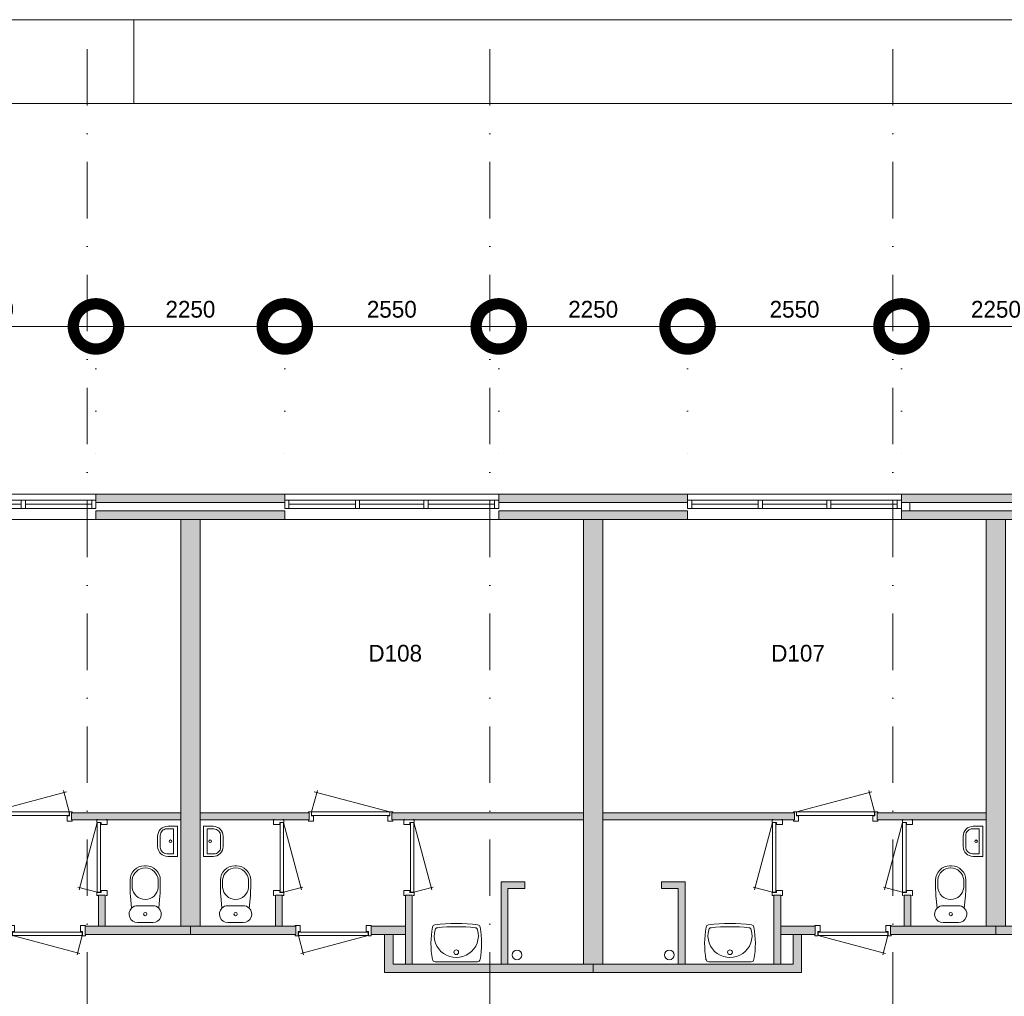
# Model space of a CAD drawing. Header units: millimetres. Extents: x -8493 to 75607, y -3060 to 56340.
# Tile 28 of 35: x 32246 to 43980, y 44699 to 56340. Entities that reach past the tile are written whole.
import ezdxf
from ezdxf.enums import TextEntityAlignment as Align

# ---------------------------------------------------------------- set-up
doc = ezdxf.new("R2010")
doc.units = ezdxf.units.MM
doc.header["$PDMODE"] = 3
doc.header["$PDSIZE"] = 1
doc.linetypes.add('DGN1', pattern=[504.6, 0, -504.6])
doc.linetypes.add('DGN4', pattern=[1345.6, 672.8, -336.4, 0, -336.4])
for name, color, linetype in [('1', 7, 'Continuous'), ('16', 7, 'Continuous'), ('17', 7, 'Continuous'), ('30', 7, 'Continuous'), ('32', 7, 'Continuous'), ('33', 7, 'Continuous'), ('40', 7, 'Continuous'), ('48', 7, 'Continuous'), ('56', 7, 'Continuous'), ('58', 7, 'Continuous'), ('62', 7, 'Continuous')]:
    doc.layers.add(name, color=color, linetype=linetype)
doc.styles.add('dgn003', font='dgn003.shx')
doc.styles.get("Standard").update_dxf_attribs({"font": 'arial.ttf'})
doc.dimstyles.get("Standard").update_dxf_attribs({"dimtxt": 0.18, "dimasz": 0.18, "dimexe": 0.18, "dimexo": 0.0625, "dimgap": 0.09, "dimtad": 0, "dimtih": 1, "dimtoh": 1, "dimdec": 4, "dimzin": 0, "dimdsep": 46, "dimtxsty": 'Standard', "dimcen": 0.09, "dimadec": 0, "dimazin": 0, "dimtfac": 1, "dimtdec": 4, "dimtofl": 0, "dimtmove": 0, "dimatfit": 3, "dimfxl": 1, "dimtolj": 1, "dimtzin": 0, "dimarcsym": 0})

# ---------------------------------------------------------------- blocks, each defined once
blk = doc.blocks.new('930L0935')
at = {"layer": '33', "color": 1, "linetype": 'Continuous', "lineweight": 0}
for p, q in [((968, 98), (899.56, 353.44)), ((38, 98), (936.31, 338.7))]:
    blk.add_line(p, q, dxfattribs=at)
at = {"layer": '33', "color": 92, "linetype": 'Continuous', "lineweight": 13, "true_color": 0x00e100, "flags": 128}
for points in [[(0, 90), (0, 101), (35, 101), (35, 51), (60, 51), (60, -11), (0, -11), (0, 0)], [(1006, 90), (1006, 101), (971, 101), (971, 51), (946, 51), (946, -11), (1006, -11), (1006, 0)]]:
    blk.add_lwpolyline(points, dxfattribs=at)
at = {"layer": '33', "color": 2, "linetype": 'Continuous', "lineweight": 13, "true_color": 0xf0f000, "flags": 128}
blk.add_lwpolyline([(968, 98), (38, 98), (38, 58), (968, 58), (968, 98)], dxfattribs=at)
blk = doc.blocks.new('830R10103')
at = {"layer": '33', "color": 1, "linetype": 'Continuous', "lineweight": 0}
for p, q in [((-108, 868), (-322.82, 66.28)), ((-108, 38), (-336.87, 99.32))]:
    blk.add_line(p, q, dxfattribs=at)
at = {"layer": '33', "color": 92, "linetype": 'Continuous', "lineweight": 13, "true_color": 0x00e100, "flags": 128}
for points in [[(-100, 906), (-111, 906), (-111, 871), (-61, 871), (-61, 846), (11, 846), (11, 906), (0, 906)], [(-100, 0), (-111, 0), (-111, 35), (-61, 35), (-61, 60), (11, 60), (11, 0), (0, 0)]]:
    blk.add_lwpolyline(points, dxfattribs=at)
at = {"layer": '33', "color": 2, "linetype": 'Continuous', "lineweight": 13, "true_color": 0xf0f000, "flags": 128}
blk.add_lwpolyline([(-108, 868), (-108, 38), (-68, 38), (-68, 868), (-108, 868)], dxfattribs=at)
blk = doc.blocks.new('CLOS0234')
at = {"layer": '40', "color": 7, "linetype": 'Continuous', "lineweight": 0}
for p, q in [((-1, 670), (1, 670)), ((-155, 528), (-155, 436)), ((155, 528), (155, 436)), ((-92, 220), (92, 220))]:
    blk.add_line(p, q, dxfattribs=at)
at = {"layer": '40', "color": 7, "linetype": 'Continuous', "lineweight": 0, "flags": 128}
for points in [[(-176, 338), (-162, 192), (-162, 192, 0.674333), (-92, 20), (-92, 20), (92, 20), (92, 20, 0.674333), (162, 192), (162, 192), (176, 338), (176, 338, 0.023285), (180, 431), (180, 431), (180, 525), (180, 525, 0.414214), (10, 695), (10, 695), (-10, 695), (-10, 695, 0.414214), (-180, 525), (-180, 525), (-180, 431), (-180, 431, 0.023285), (-176, 338)], [(-162, 192, -0.194504), (-92, 220)], [(92, 220, -0.194504), (162, 192)]]:
    blk.add_lwpolyline(points, format="xyb", dxfattribs=at)
at = {"layer": '40', "color": 7, "linetype": 'Continuous', "lineweight": 0}
blk.add_circle((0, 120), 20, dxfattribs=at)
for centre, start, end in [((0, 514), 4.9259, 175.0741), ((0, 450), 184.9263, 355.0736)]:
    blk.add_arc(centre, 156, start, end, dxfattribs=at)
blk = doc.blocks.new('FT0132')
at = {"layer": '40', "color": 7, "linetype": 'Continuous', "lineweight": 0}
for p, q in [((-65, 149), (-144, 149)), ((-65, -149), (-65, 149)), ((-20, -180), (-20, 180)), ((-135, -180), (-20, -180))]:
    blk.add_line(p, q, dxfattribs=at)
at = {"layer": '40', "color": 7, "linetype": 'Continuous', "lineweight": 0, "flags": 128}
for points in [[(-255, 60, -0.414214), (-135, 180)], [(-224, 69, -0.414214), (-144, 149)]]:
    blk.add_lwpolyline(points, format="xyb", dxfattribs=at)
for points in [[(-20, 180), (-135, 180)], [(-255, 60), (-255, -60)], [(-224, 69), (-224, -69)], [(-144, -149), (-65, -149)]]:
    blk.add_lwpolyline(points, dxfattribs=at)
at = {"layer": '40', "color": 7, "linetype": 'Continuous', "lineweight": 0}
blk.add_circle((-101, 1), 15.1, dxfattribs=at)
for centre, radius in [((-135, -60), 120), ((-144, -69), 80)]:
    blk.add_arc(centre, radius, 180, 270, dxfattribs=at)
blk = doc.blocks.new('830R10104')
at = {"layer": '33', "color": 1, "linetype": 'Continuous', "lineweight": 0}
for p, q in [((-868, -108), (-66.28, -322.82)), ((-38, -108), (-99.32, -336.87))]:
    blk.add_line(p, q, dxfattribs=at)
at = {"layer": '33', "color": 92, "linetype": 'Continuous', "lineweight": 13, "true_color": 0x00e100, "flags": 128}
for points in [[(-906, -100), (-906, -111), (-871, -111), (-871, -61), (-846, -61), (-846, 11), (-906, 11), (-906, 0)], [(0, -100), (0, -111), (-35, -111), (-35, -61), (-60, -61), (-60, 11), (0, 11), (0, 0)]]:
    blk.add_lwpolyline(points, dxfattribs=at)
at = {"layer": '33', "color": 2, "linetype": 'Continuous', "lineweight": 13, "true_color": 0xf0f000, "flags": 128}
blk.add_lwpolyline([(-868, -108), (-38, -108), (-38, -68), (-868, -68), (-868, -108)], dxfattribs=at)
blk = doc.blocks.new('CLOS0235')
at = {"layer": '40', "color": 7, "linetype": 'Continuous', "lineweight": 0}
for p, q in [((1, 670), (-1, 670)), ((-155, 528), (-155, 436)), ((155, 528), (155, 436)), ((92, 220), (-93, 220))]:
    blk.add_line(p, q, dxfattribs=at)
at = {"layer": '40', "color": 7, "linetype": 'Continuous', "lineweight": 0, "flags": 128}
for points in [[(176, 338), (162, 192), (162, 192, -0.674333), (92, 20), (92, 20), (-93, 20), (-93, 20, -0.674333), (-162, 192), (-162, 192), (-176, 338), (-176, 338, -0.023285), (-180, 431), (-180, 431), (-180, 525), (-180, 525, -0.414214), (-10, 695), (-10, 695), (10, 695), (10, 695, -0.414214), (180, 525), (180, 525), (180, 431), (180, 431, -0.023285), (176, 338)], [(-155, 528, -0.917521), (155, 528)], [(155, 437, -0.917514), (-155, 437)]]:
    blk.add_lwpolyline(points, format="xyb", dxfattribs=at)
at = {"layer": '40', "color": 7, "linetype": 'Continuous', "lineweight": 0}
blk.add_circle((0, 120), 20, dxfattribs=at)
for centre, start, end in [((-93, 120), 90, 134.0273), ((92, 120), 45.9727, 90)]:
    blk.add_arc(centre, 100, start, end, dxfattribs=at)
blk = doc.blocks.new('830R10106')
at = {"layer": '33', "color": 1, "linetype": 'Continuous', "lineweight": 0}
for p, q in [((108, 868), (322.82, 66.28)), ((108, 38), (336.87, 99.32))]:
    blk.add_line(p, q, dxfattribs=at)
at = {"layer": '33', "color": 92, "linetype": 'Continuous', "lineweight": 13, "true_color": 0x00e100, "flags": 128}
for points in [[(100, 906), (111, 906), (111, 871), (61, 871), (61, 846), (-11, 846), (-11, 906), (0, 906)], [(100, 0), (111, 0), (111, 35), (61, 35), (61, 60), (-11, 60), (-11, 0), (0, 0)]]:
    blk.add_lwpolyline(points, dxfattribs=at)
at = {"layer": '33', "color": 2, "linetype": 'Continuous', "lineweight": 13, "true_color": 0xf0f000, "flags": 128}
blk.add_lwpolyline([(108, 868), (108, 38), (68, 38), (68, 868), (108, 868)], dxfattribs=at)
blk = doc.blocks.new('930L0936')
at = {"layer": '33', "color": 1, "linetype": 'Continuous', "lineweight": 0}
for p, q in [((-968, 98), (-899.56, 353.44)), ((-38, 98), (-936.31, 338.7))]:
    blk.add_line(p, q, dxfattribs=at)
at = {"layer": '33', "color": 92, "linetype": 'Continuous', "lineweight": 13, "true_color": 0x00e100, "flags": 128}
for points in [[(-1006, 90), (-1006, 101), (-971, 101), (-971, 51), (-946, 51), (-946, -11), (-1006, -11), (-1006, 0)], [(0, 90), (0, 101), (-35, 101), (-35, 51), (-60, 51), (-60, -11), (0, -11), (0, 0)]]:
    blk.add_lwpolyline(points, dxfattribs=at)
at = {"layer": '33', "color": 2, "linetype": 'Continuous', "lineweight": 13, "true_color": 0xf0f000, "flags": 128}
blk.add_lwpolyline([(-968, 98), (-38, 98), (-38, 58), (-968, 58), (-968, 98)], dxfattribs=at)
blk = doc.blocks.new('830R10107')
at = {"layer": '33', "color": 1, "linetype": 'Continuous', "lineweight": 0}
for p, q in [((108, 868), (322.82, 66.28)), ((108, 38), (336.87, 99.32))]:
    blk.add_line(p, q, dxfattribs=at)
at = {"layer": '33', "color": 92, "linetype": 'Continuous', "lineweight": 13, "true_color": 0x00e100, "flags": 128}
for points in [[(100, 906), (111, 906), (111, 871), (61, 871), (61, 846), (-11, 846), (-11, 906), (0, 906)], [(100, 0), (111, 0), (111, 35), (61, 35), (61, 60), (-11, 60), (-11, 0), (0, 0)]]:
    blk.add_lwpolyline(points, dxfattribs=at)
at = {"layer": '33', "color": 2, "linetype": 'Continuous', "lineweight": 13, "true_color": 0xf0f000, "flags": 128}
blk.add_lwpolyline([(108, 868), (108, 38), (68, 38), (68, 868), (108, 868)], dxfattribs=at)
blk = doc.blocks.new('WT0135')
at = {"layer": '40', "color": 7, "linetype": 'Continuous', "lineweight": 0}
blk.add_line((253, 20), (-253, 20), dxfattribs=at)
blk.add_circle((0, 133), 28.1, dxfattribs=at)
for centre, radius, start, end in [((0, -1669), 2144, 83.1425, 96.8575), ((766, 236), 1068, 169.4486, 190.2017), ((-252, 426), 33, 96.8575, 169.6545), ((0, 332), 263, 164.8667, 15.1333), ((-222, 392), 33, 96.0418, 164.8667), ((0, -1707), 2144, 83.9582, 96.0418), ((222, 392), 33, 15.1333, 83.9582), ((252, 426), 33, 10.3455, 83.1425), ((-766, 236), 1068, 349.7983, 10.5514), ((-253, 53), 33, 190.0027, 270), ((253, 53), 33, 270, 349.9973)]:
    blk.add_arc(centre, radius, start, end, dxfattribs=at)
blk = doc.blocks.new('830R10108')
at = {"layer": '33', "color": 1, "linetype": 'Continuous', "lineweight": 0}
for p, q in [((38, -108), (99.32, -336.87)), ((868, -108), (66.28, -322.82))]:
    blk.add_line(p, q, dxfattribs=at)
at = {"layer": '33', "color": 92, "linetype": 'Continuous', "lineweight": 13, "true_color": 0x00e100, "flags": 128}
for points in [[(0, -100), (0, -111), (35, -111), (35, -61), (60, -61), (60, 11), (0, 11), (0, 0)], [(906, -100), (906, -111), (871, -111), (871, -61), (846, -61), (846, 11), (906, 11), (906, 0)]]:
    blk.add_lwpolyline(points, dxfattribs=at)
at = {"layer": '33', "color": 2, "linetype": 'Continuous', "lineweight": 13, "true_color": 0xf0f000, "flags": 128}
blk.add_lwpolyline([(868, -108), (38, -108), (38, -68), (868, -68), (868, -108)], dxfattribs=at)
blk = doc.blocks.new('FT0135')
at = {"layer": '40', "color": 7, "linetype": 'Continuous', "lineweight": 0}
for p, q in [((20, -180), (20, 180)), ((65, -149), (65, 149)), ((65, 149), (144, 149)), ((135, -180), (20, -180))]:
    blk.add_line(p, q, dxfattribs=at)
at = {"layer": '40', "color": 7, "linetype": 'Continuous', "lineweight": 0, "flags": 128}
for points in [[(20, 180), (135, 180)], [(224, 69), (224, -69)], [(255, 60), (255, -60)], [(144, -149), (65, -149)]]:
    blk.add_lwpolyline(points, dxfattribs=at)
for points in [[(255, -60, -0.414214), (135, -180)], [(224, -69, -0.414214), (144, -149)]]:
    blk.add_lwpolyline(points, format="xyb", dxfattribs=at)
at = {"layer": '40', "color": 7, "linetype": 'Continuous', "lineweight": 0}
blk.add_circle((101, 1), 15.1, dxfattribs=at)
for centre, radius in [((135, 60), 120), ((144, 69), 80)]:
    blk.add_arc(centre, radius, 0, 90, dxfattribs=at)
blk = doc.blocks.new('830R10109')
at = {"layer": '33', "color": 1, "linetype": 'Continuous', "lineweight": 0}
for p, q in [((-108, 868), (-322.82, 66.28)), ((-108, 38), (-336.87, 99.32))]:
    blk.add_line(p, q, dxfattribs=at)
at = {"layer": '33', "color": 92, "linetype": 'Continuous', "lineweight": 13, "true_color": 0x00e100, "flags": 128}
for points in [[(-100, 906), (-111, 906), (-111, 871), (-61, 871), (-61, 846), (11, 846), (11, 906), (0, 906)], [(-100, 0), (-111, 0), (-111, 35), (-61, 35), (-61, 60), (11, 60), (11, 0), (0, 0)]]:
    blk.add_lwpolyline(points, dxfattribs=at)
at = {"layer": '33', "color": 2, "linetype": 'Continuous', "lineweight": 13, "true_color": 0xf0f000, "flags": 128}
blk.add_lwpolyline([(-108, 868), (-108, 38), (-68, 38), (-68, 868), (-108, 868)], dxfattribs=at)
blk = doc.blocks.new('930L0937')
at = {"layer": '33', "color": 1, "linetype": 'Continuous', "lineweight": 0}
for p, q in [((968, 98), (899.56, 353.44)), ((38, 98), (936.31, 338.7))]:
    blk.add_line(p, q, dxfattribs=at)
at = {"layer": '33', "color": 92, "linetype": 'Continuous', "lineweight": 13, "true_color": 0x00e100, "flags": 128}
for points in [[(0, 90), (0, 101), (35, 101), (35, 51), (60, 51), (60, -11), (0, -11), (0, 0)], [(1006, 90), (1006, 101), (971, 101), (971, 51), (946, 51), (946, -11), (1006, -11), (1006, 0)]]:
    blk.add_lwpolyline(points, dxfattribs=at)
at = {"layer": '33', "color": 2, "linetype": 'Continuous', "lineweight": 13, "true_color": 0xf0f000, "flags": 128}
blk.add_lwpolyline([(968, 98), (38, 98), (38, 58), (968, 58), (968, 98)], dxfattribs=at)
blk = doc.blocks.new('CLOS0236')
at = {"layer": '40', "color": 7, "linetype": 'Continuous', "lineweight": 0}
for p, q in [((-1, 670), (1, 670)), ((-155, 528), (-155, 436)), ((155, 528), (155, 436)), ((-92, 220), (92, 220))]:
    blk.add_line(p, q, dxfattribs=at)
at = {"layer": '40', "color": 7, "linetype": 'Continuous', "lineweight": 0, "flags": 128}
for points in [[(-176, 338), (-162, 192), (-162, 192, 0.674333), (-92, 20), (-92, 20), (92, 20), (92, 20, 0.674333), (162, 192), (162, 192), (176, 338), (176, 338, 0.023285), (180, 431), (180, 431), (180, 525), (180, 525, 0.414214), (10, 695), (10, 695), (-10, 695), (-10, 695, 0.414214), (-180, 525), (-180, 525), (-180, 431), (-180, 431, 0.023285), (-176, 338)], [(-162, 192, -0.194504), (-92, 220)], [(92, 220, -0.194504), (162, 192)]]:
    blk.add_lwpolyline(points, format="xyb", dxfattribs=at)
at = {"layer": '40', "color": 7, "linetype": 'Continuous', "lineweight": 0}
blk.add_circle((0, 120), 20, dxfattribs=at)
for centre, start, end in [((0, 514), 4.9259, 175.0741), ((0, 450), 184.9263, 355.0736)]:
    blk.add_arc(centre, 156, start, end, dxfattribs=at)
blk = doc.blocks.new('FT0136')
at = {"layer": '40', "color": 7, "linetype": 'Continuous', "lineweight": 0}
for p, q in [((-65, 149), (-144, 149)), ((-65, -149), (-65, 149)), ((-20, -180), (-20, 180)), ((-135, -180), (-20, -180))]:
    blk.add_line(p, q, dxfattribs=at)
at = {"layer": '40', "color": 7, "linetype": 'Continuous', "lineweight": 0, "flags": 128}
for points in [[(-255, 60, -0.414214), (-135, 180)], [(-224, 69, -0.414214), (-144, 149)]]:
    blk.add_lwpolyline(points, format="xyb", dxfattribs=at)
for points in [[(-20, 180), (-135, 180)], [(-255, 60), (-255, -60)], [(-224, 69), (-224, -69)], [(-144, -149), (-65, -149)]]:
    blk.add_lwpolyline(points, dxfattribs=at)
at = {"layer": '40', "color": 7, "linetype": 'Continuous', "lineweight": 0}
blk.add_circle((-101, 1), 15.1, dxfattribs=at)
for centre, radius in [((-135, -60), 120), ((-144, -69), 80)]:
    blk.add_arc(centre, radius, 180, 270, dxfattribs=at)
blk = doc.blocks.new('830R10110')
at = {"layer": '33', "color": 1, "linetype": 'Continuous', "lineweight": 0}
for p, q in [((-108, 868), (-322.82, 66.28)), ((-108, 38), (-336.87, 99.32))]:
    blk.add_line(p, q, dxfattribs=at)
at = {"layer": '33', "color": 92, "linetype": 'Continuous', "lineweight": 13, "true_color": 0x00e100, "flags": 128}
for points in [[(-100, 906), (-111, 906), (-111, 871), (-61, 871), (-61, 846), (11, 846), (11, 906), (0, 906)], [(-100, 0), (-111, 0), (-111, 35), (-61, 35), (-61, 60), (11, 60), (11, 0), (0, 0)]]:
    blk.add_lwpolyline(points, dxfattribs=at)
at = {"layer": '33', "color": 2, "linetype": 'Continuous', "lineweight": 13, "true_color": 0xf0f000, "flags": 128}
blk.add_lwpolyline([(-108, 868), (-108, 38), (-68, 38), (-68, 868), (-108, 868)], dxfattribs=at)
blk = doc.blocks.new('WT0136')
at = {"layer": '40', "color": 7, "linetype": 'Continuous', "lineweight": 0}
blk.add_line((-253, 20), (253, 20), dxfattribs=at)
at = {"layer": '40', "color": 7, "linetype": 'Continuous', "lineweight": 0, "flags": 128}
for points in [[(-256, 459, -0.059915), (256, 459)], [(-286, 47, -0.090801), (-284, 432)], [(-284, 432, -0.328769), (-256, 459)], [(254, 401, -1.30637), (-254, 401)], [(-254, 401, -0.309671), (-226, 425)], [(-226, 425, -0.052773), (226, 425)], [(226, 425, -0.309671), (254, 401)], [(256, 459, -0.328769), (284, 432)], [(284, 432, -0.090801), (286, 47)], [(-253, 20, -0.363957), (-286, 47)], [(286, 47, -0.363957), (253, 20)]]:
    blk.add_lwpolyline(points, format="xyb", dxfattribs=at)
at = {"layer": '40', "color": 7, "linetype": 'Continuous', "lineweight": 0}
blk.add_circle((0, 133), 28.1, dxfattribs=at)
blk = doc.blocks.new('830R10111')
at = {"layer": '33', "color": 1, "linetype": 'Continuous', "lineweight": 0}
for p, q in [((-868, -108), (-66.28, -322.82)), ((-38, -108), (-99.32, -336.87))]:
    blk.add_line(p, q, dxfattribs=at)
at = {"layer": '33', "color": 92, "linetype": 'Continuous', "lineweight": 13, "true_color": 0x00e100, "flags": 128}
for points in [[(-906, -100), (-906, -111), (-871, -111), (-871, -61), (-846, -61), (-846, 11), (-906, 11), (-906, 0)], [(0, -100), (0, -111), (-35, -111), (-35, -61), (-60, -61), (-60, 11), (0, 11), (0, 0)]]:
    blk.add_lwpolyline(points, dxfattribs=at)
at = {"layer": '33', "color": 2, "linetype": 'Continuous', "lineweight": 13, "true_color": 0xf0f000, "flags": 128}
blk.add_lwpolyline([(-868, -108), (-38, -108), (-38, -68), (-868, -68), (-868, -108)], dxfattribs=at)
blk = doc.blocks.new('A1')
at = {"layer": '1', "color": 1, "linetype": 'Continuous', "lineweight": 0}
for p, q in [((84100, 59400), (0, 59400)), ((42100, 58400), (42100, 59400))]:
    blk.add_line(p, q, dxfattribs=at)
at = {"layer": '1', "color": 52, "linetype": 'Continuous', "lineweight": 0, "true_color": 0xc3c300, "flags": 128}
blk.add_lwpolyline([(1000, 1000), (83100, 1000), (83100, 58400), (1000, 58400), (1000, 1000)], dxfattribs=at)
blk = doc.blocks.new('_DotSmall')
at = {"color": 0, "linetype": 'ByBlock', "const_width": 0.5}
blk.add_lwpolyline([(-0.0625, 0, 1), (0.0625, 0, 1)], format="xyb", close=True, dxfattribs=at)
blk = doc.blocks.new('*D2956')
at = {"layer": '58', "color": 3, "linetype": 'Continuous', "lineweight": 0, "transparency": 16777216}
blk.add_line((30605, 52684), (33155, 52684), dxfattribs=at)
at = {"layer": 'Defpoints', "color": 0, "linetype": 'Continuous', "transparency": 16777216}
for p in [(33155, 52684), (30605, 50684), (33155, 50684)]:
    blk.add_point(p, dxfattribs=at)
at = {"layer": '58', "color": 3, "linetype": 'Continuous', "lineweight": 0, "transparency": 16777216, "xscale": 1080, "yscale": 1080, "zscale": 1080, "rotation": 180}
blk.add_blockref('_DotSmall', (30605, 52684), dxfattribs=at)
at = {"layer": '58', "color": 3, "linetype": 'Continuous', "lineweight": 0, "transparency": 16777216, "xscale": 1080, "yscale": 1080, "zscale": 1080}
blk.add_blockref('_DotSmall', (33155, 52684), dxfattribs=at)
at = {"layer": '58', "color": 3, "linetype": 'Continuous', "lineweight": 0, "transparency": 16777216, "insert": (31880, 52887), "char_height": 200, "attachment_point": 5, "style": 'dgn003'}
blk.add_mtext('\\A1;2550', dxfattribs=at)
blk = doc.blocks.new('*D2958')
at = {"layer": '58', "color": 3, "linetype": 'Continuous', "lineweight": 0, "transparency": 16777216}
blk.add_line((35405, 52684), (37955, 52684), dxfattribs=at)
at = {"layer": 'Defpoints', "color": 0, "linetype": 'Continuous', "transparency": 16777216}
for p in [(37955, 52684), (35405, 50684), (37955, 50684)]:
    blk.add_point(p, dxfattribs=at)
at = {"layer": '58', "color": 3, "linetype": 'Continuous', "lineweight": 0, "transparency": 16777216, "xscale": 1080, "yscale": 1080, "zscale": 1080, "rotation": 180}
blk.add_blockref('_DotSmall', (35405, 52684), dxfattribs=at)
at = {"layer": '58', "color": 3, "linetype": 'Continuous', "lineweight": 0, "transparency": 16777216, "xscale": 1080, "yscale": 1080, "zscale": 1080}
blk.add_blockref('_DotSmall', (37955, 52684), dxfattribs=at)
at = {"layer": '58', "color": 3, "linetype": 'Continuous', "lineweight": 0, "transparency": 16777216, "insert": (36680, 52887), "char_height": 200, "attachment_point": 5, "style": 'dgn003'}
blk.add_mtext('\\A1;2550', dxfattribs=at)
blk = doc.blocks.new('*D2959')
at = {"layer": '58', "color": 3, "linetype": 'Continuous', "lineweight": 0, "transparency": 16777216}
blk.add_line((35405, 52684), (33155, 52684), dxfattribs=at)
at = {"layer": 'Defpoints', "color": 0, "linetype": 'Continuous', "transparency": 16777216}
for p in [(33155, 52684), (33155, 50684), (35405, 50684)]:
    blk.add_point(p, dxfattribs=at)
at = {"layer": '58', "color": 3, "linetype": 'Continuous', "lineweight": 0, "transparency": 16777216, "xscale": 1080, "yscale": 1080, "zscale": 1080, "rotation": 180}
blk.add_blockref('_DotSmall', (33155, 52684), dxfattribs=at)
at = {"layer": '58', "color": 3, "linetype": 'Continuous', "lineweight": 0, "transparency": 16777216, "xscale": 1080, "yscale": 1080, "zscale": 1080}
blk.add_blockref('_DotSmall', (35405, 52684), dxfattribs=at)
at = {"layer": '58', "color": 3, "linetype": 'Continuous', "lineweight": 0, "transparency": 16777216, "insert": (34280, 52887), "char_height": 200, "attachment_point": 5, "style": 'dgn003'}
blk.add_mtext('\\A1;2250', dxfattribs=at)
blk = doc.blocks.new('*D2960')
at = {"layer": '58', "color": 3, "linetype": 'Continuous', "lineweight": 0, "transparency": 16777216}
blk.add_line((40205, 52684), (42755, 52684), dxfattribs=at)
at = {"layer": 'Defpoints', "color": 0, "linetype": 'Continuous', "transparency": 16777216}
for p in [(42755, 52684), (40205, 50684), (42755, 50684)]:
    blk.add_point(p, dxfattribs=at)
at = {"layer": '58', "color": 3, "linetype": 'Continuous', "lineweight": 0, "transparency": 16777216, "xscale": 1080, "yscale": 1080, "zscale": 1080, "rotation": 180}
blk.add_blockref('_DotSmall', (40205, 52684), dxfattribs=at)
at = {"layer": '58', "color": 3, "linetype": 'Continuous', "lineweight": 0, "transparency": 16777216, "xscale": 1080, "yscale": 1080, "zscale": 1080}
blk.add_blockref('_DotSmall', (42755, 52684), dxfattribs=at)
at = {"layer": '58', "color": 3, "linetype": 'Continuous', "lineweight": 0, "transparency": 16777216, "insert": (41480, 52887), "char_height": 200, "attachment_point": 5, "style": 'dgn003'}
blk.add_mtext('\\A1;2550', dxfattribs=at)
blk = doc.blocks.new('*D2961')
at = {"layer": '58', "color": 3, "linetype": 'Continuous', "lineweight": 0, "transparency": 16777216}
blk.add_line((40205, 52684), (37955, 52684), dxfattribs=at)
at = {"layer": 'Defpoints', "color": 0, "linetype": 'Continuous', "transparency": 16777216}
for p in [(37955, 52684), (37955, 50684), (40205, 50684)]:
    blk.add_point(p, dxfattribs=at)
at = {"layer": '58', "color": 3, "linetype": 'Continuous', "lineweight": 0, "transparency": 16777216, "xscale": 1080, "yscale": 1080, "zscale": 1080, "rotation": 180}
blk.add_blockref('_DotSmall', (37955, 52684), dxfattribs=at)
at = {"layer": '58', "color": 3, "linetype": 'Continuous', "lineweight": 0, "transparency": 16777216, "xscale": 1080, "yscale": 1080, "zscale": 1080}
blk.add_blockref('_DotSmall', (40205, 52684), dxfattribs=at)
at = {"layer": '58', "color": 3, "linetype": 'Continuous', "lineweight": 0, "transparency": 16777216, "insert": (39080, 52887), "char_height": 200, "attachment_point": 5, "style": 'dgn003'}
blk.add_mtext('\\A1;2250', dxfattribs=at)
blk = doc.blocks.new('*D2963')
at = {"layer": '58', "color": 3, "linetype": 'Continuous', "lineweight": 0, "transparency": 16777216}
blk.add_line((45005, 52684), (42755, 52684), dxfattribs=at)
at = {"layer": 'Defpoints', "color": 0, "linetype": 'Continuous', "transparency": 16777216}
for p in [(42755, 52684), (42755, 50684), (45005, 50684)]:
    blk.add_point(p, dxfattribs=at)
at = {"layer": '58', "color": 3, "linetype": 'Continuous', "lineweight": 0, "transparency": 16777216, "xscale": 1080, "yscale": 1080, "zscale": 1080, "rotation": 180}
blk.add_blockref('_DotSmall', (42755, 52684), dxfattribs=at)
at = {"layer": '58', "color": 3, "linetype": 'Continuous', "lineweight": 0, "transparency": 16777216, "xscale": 1080, "yscale": 1080, "zscale": 1080}
blk.add_blockref('_DotSmall', (45005, 52684), dxfattribs=at)
at = {"layer": '58', "color": 3, "linetype": 'Continuous', "lineweight": 0, "transparency": 16777216, "insert": (43880, 52887), "char_height": 200, "attachment_point": 5, "style": 'dgn003'}
blk.add_mtext('\\A1;2250', dxfattribs=at)

msp = doc.modelspace()

# ---------------------------------------------------------------- hatches: boundary and pattern name
at = {"layer": '16'}
for points in [[(35404.76, 50584.49), (33154.76, 50584.49), (33154.76, 50684.49), (35404.76, 50684.49)], [(40204.76, 50584.49), (37954.76, 50584.49), (37954.76, 50684.49), (40204.76, 50684.49)]]:
    msp.add_hatch(color=7, dxfattribs=at).paths.add_polyline_path(points)
at = {"layer": '62'}
for color, points in [(7, [(45004.76, 50584.49), (42754.76, 50584.49), (42754.76, 50684.49), (45004.76, 50684.49)]), (9, [(35404.76, 50384.49), (33154.76, 50384.49), (33154.76, 50484.49), (35404.76, 50484.49)]), (9, [(40204.76, 50384.49), (37954.76, 50384.49), (37954.76, 50484.49), (40204.76, 50484.49)]), (9, [(45004.76, 50384.49), (42754.76, 50384.49), (42754.76, 50484.49), (45004.76, 50484.49)]), (9, [(34164.76, 50384.49), (34394.76, 50384.49), (34394.76, 45534.49), (34164.76, 45534.49)]), (9, [(38964.76, 50384.49), (39194.76, 50384.49), (39194.76, 45084.49), (38964.76, 45084.49)]), (9, [(43764.76, 50384.49), (43994.76, 50384.49), (43994.76, 45534.49), (43764.76, 45534.49)]), (9, [(32864.76, 46804.49), (34164.76, 46804.49), (34164.76, 46884.49), (32864.76, 46884.49)]), (9, [(35694.76, 46804.49), (34394.76, 46804.49), (34394.76, 46884.49), (35694.76, 46884.49)]), (9, [(38964.76, 46804.49), (36679.76, 46804.49), (36679.76, 46884.49), (38964.76, 46884.49)]), (9, [(39194.76, 46804.49), (41479.76, 46804.49), (41479.76, 46884.49), (39194.76, 46884.49)]), (9, [(42464.76, 46804.49), (43764.76, 46804.49), (43764.76, 46884.49), (42464.76, 46884.49)]), (9, [(38264.76, 45984.49), (38264.76, 46064.49), (37984.76, 46064.49), (37984.76, 45084.49), (38064.76, 45084.49), (38064.76, 45984.49)]), (9, [(39894.76, 45984.49), (39894.76, 46064.49), (40174.76, 46064.49), (40174.76, 45084.49), (40094.76, 45084.49), (40094.76, 45984.49)]), (9, [(33184.76, 45904.49), (33264.76, 45904.49), (33264.76, 45534.49), (33184.76, 45534.49)]), (9, [(35374.76, 45904.49), (35294.76, 45904.49), (35294.76, 45534.49), (35374.76, 45534.49)]), (9, [(36924.76, 45904.49), (36844.76, 45904.49), (36844.76, 45084.49), (36924.76, 45084.49)]), (9, [(41234.76, 45904.49), (41314.76, 45904.49), (41314.76, 45084.49), (41234.76, 45084.49)]), (9, [(42784.76, 45904.49), (42864.76, 45904.49), (42864.76, 45534.49), (42784.76, 45534.49)]), (7, [(33024.76, 45534.49), (34279.76, 45534.49), (34279.76, 45434.49), (33024.76, 45434.49)]), (7, [(35534.76, 45534.49), (34279.76, 45534.49), (34279.76, 45434.49), (35534.76, 45434.49)]), (7, [(36844.76, 45534.49), (36434.76, 45534.49), (36434.76, 45434.49), (36844.76, 45434.49)]), (7, [(41314.76, 45534.49), (41724.76, 45534.49), (41724.76, 45434.49), (41314.76, 45434.49)]), (7, [(42624.76, 45534.49), (43879.76, 45534.49), (43879.76, 45434.49), (42624.76, 45434.49)]), (7, [(45134.76, 45534.49), (43879.76, 45534.49), (43879.76, 45434.49), (45134.76, 45434.49)]), (7, [(39079.76, 44984.49), (39079.76, 45084.49), (36694.76, 45084.49), (36694.76, 45434.49), (36594.76, 45434.49), (36594.76, 44984.49)]), (7, [(39079.76, 44984.49), (39079.76, 45084.49), (41464.76, 45084.49), (41464.76, 45434.49), (41564.76, 45434.49), (41564.76, 44984.49)])]:
    msp.add_hatch(color=color, dxfattribs=at).paths.add_polyline_path(points)

# ---------------------------------------------------------------- linework, layer by layer
at = {"layer": '16', "color": 92, "linetype": 'Continuous', "lineweight": 0, "true_color": 0x00e100, "flags": 128}
for points in [[(35404.76, 50584.49), (33154.76, 50584.49), (33154.76, 50684.49), (35404.76, 50684.49), (35404.76, 50584.49)], [(40204.76, 50584.49), (37954.76, 50584.49), (37954.76, 50684.49), (40204.76, 50684.49), (40204.76, 50584.49)], [(45004.76, 50384.49), (42754.76, 50384.49), (42754.76, 50684.49), (45004.76, 50684.49), (45004.76, 50384.49)], [(44904.76, 50484.49), (42854.76, 50484.49), (42854.76, 50584.49), (44904.76, 50584.49), (44904.76, 50484.49)], [(35404.76, 50384.49), (33154.76, 50384.49), (33154.76, 50484.49), (35404.76, 50484.49), (35404.76, 50384.49)], [(40204.76, 50384.49), (37954.76, 50384.49), (37954.76, 50484.49), (40204.76, 50484.49), (40204.76, 50384.49)], [(34164.76, 46804.49), (32864.76, 46804.49), (32864.76, 46884.49), (34164.76, 46884.49), (34164.76, 46804.49)], [(34394.76, 46804.49), (35694.76, 46804.49), (35694.76, 46884.49), (34394.76, 46884.49), (34394.76, 46804.49)], [(36679.76, 46804.49), (38964.76, 46804.49), (38964.76, 46884.49), (36679.76, 46884.49), (36679.76, 46804.49)], [(41479.76, 46804.49), (39194.76, 46804.49), (39194.76, 46884.49), (41479.76, 46884.49), (41479.76, 46804.49)], [(43764.76, 46804.49), (42464.76, 46804.49), (42464.76, 46884.49), (43764.76, 46884.49), (43764.76, 46804.49)], [(38064.76, 45084.49), (38064.76, 45984.49), (38264.76, 45984.49), (38264.76, 46064.49), (37984.76, 46064.49), (37984.76, 45084.49), (38064.76, 45084.49)], [(40094.76, 45084.49), (40094.76, 45984.49), (39894.76, 45984.49), (39894.76, 46064.49), (40174.76, 46064.49), (40174.76, 45084.49), (40094.76, 45084.49)], [(33184.76, 45534.49), (33264.76, 45534.49), (33264.76, 45904.49), (33184.76, 45904.49), (33184.76, 45534.49)], [(35374.76, 45534.49), (35294.76, 45534.49), (35294.76, 45904.49), (35374.76, 45904.49), (35374.76, 45534.49)], [(36924.76, 45084.49), (36844.76, 45084.49), (36844.76, 45904.49), (36924.76, 45904.49), (36924.76, 45084.49)], [(41234.76, 45084.49), (41314.76, 45084.49), (41314.76, 45904.49), (41234.76, 45904.49), (41234.76, 45084.49)], [(42784.76, 45534.49), (42864.76, 45534.49), (42864.76, 45904.49), (42784.76, 45904.49), (42784.76, 45534.49)], [(33024.76, 45434.49), (34279.76, 45434.49), (34279.76, 45534.49), (33024.76, 45534.49), (33024.76, 45434.49)], [(35534.76, 45434.49), (34279.76, 45434.49), (34279.76, 45534.49), (35534.76, 45534.49), (35534.76, 45434.49)], [(36844.76, 45434.49), (36434.76, 45434.49), (36434.76, 45534.49), (36844.76, 45534.49), (36844.76, 45434.49)], [(41314.76, 45434.49), (41724.76, 45434.49), (41724.76, 45534.49), (41314.76, 45534.49), (41314.76, 45434.49)], [(42624.76, 45434.49), (43879.76, 45434.49), (43879.76, 45534.49), (42624.76, 45534.49), (42624.76, 45434.49)], [(45134.76, 45434.49), (43879.76, 45434.49), (43879.76, 45534.49), (45134.76, 45534.49), (45134.76, 45434.49)], [(39079.76, 44984.49), (36594.76, 44984.49), (36594.76, 45434.49), (36694.76, 45434.49), (36694.76, 45084.49), (39079.76, 45084.49), (39079.76, 44984.49)], [(39079.76, 44984.49), (41564.76, 44984.49), (41564.76, 45434.49), (41464.76, 45434.49), (41464.76, 45084.49), (39079.76, 45084.49), (39079.76, 44984.49)]]:
    msp.add_lwpolyline(points, dxfattribs=at)
at = {"layer": '16', "color": 7, "linetype": 'Continuous', "lineweight": 0, "flags": 128}
for points in [[(35404.76, 50584.49), (33154.76, 50584.49), (33154.76, 50684.49), (35404.76, 50684.49), (35404.76, 50584.49)], [(40204.76, 50584.49), (37954.76, 50584.49), (37954.76, 50684.49), (40204.76, 50684.49), (40204.76, 50584.49)]]:
    msp.add_lwpolyline(points, dxfattribs=at)
at = {"layer": '17', "color": 92, "linetype": 'Continuous', "lineweight": 0, "true_color": 0x00e100, "flags": 128}
for points in [[(34164.76, 45534.49), (34394.76, 45534.49), (34394.76, 50384.49), (34164.76, 50384.49), (34164.76, 45534.49)], [(38964.76, 45084.49), (39194.76, 45084.49), (39194.76, 50384.49), (38964.76, 50384.49), (38964.76, 45084.49)], [(43764.76, 45534.49), (43994.76, 45534.49), (43994.76, 50384.49), (43764.76, 50384.49), (43764.76, 45534.49)]]:
    msp.add_lwpolyline(points, dxfattribs=at)
at = {"layer": '30', "color": 3, "linetype": 'Continuous', "lineweight": 0}
for p, q in [((30604.76, 50684.49), (33154.76, 50684.49)), ((37954.76, 50684.49), (35404.76, 50684.49)), ((40204.76, 50684.49), (42754.76, 50684.49)), ((42854.76, 50484.49), (42854.76, 50584.49)), ((30604.76, 50384.49), (33154.76, 50384.49)), ((37954.76, 50384.49), (35404.76, 50384.49)), ((40204.76, 50384.49), (42754.76, 50384.49))]:
    msp.add_line(p, q, dxfattribs=at)
at = {"layer": '32', "color": 3, "linetype": 'Continuous', "lineweight": 0}
for p, q in [((30654.76, 50614.49), (33154.76, 50614.49)), ((37904.76, 50614.49), (35404.76, 50614.49)), ((37904.76, 50514.49), (37904.76, 50614.49)), ((40254.76, 50614.49), (42754.76, 50614.49)), ((40254.76, 50514.49), (40254.76, 50614.49)), ((33104.76, 50514.49), (30654.76, 50514.49)), ((31496.43, 50564.49), (32263.1, 50564.49)), ((32313.1, 50564.49), (33104.76, 50564.49)), ((36246.42, 50564.49), (35454.76, 50564.49)), ((35454.76, 50514.49), (37904.76, 50514.49)), ((37063.09, 50564.49), (36296.42, 50564.49)), ((37904.76, 50564.49), (37113.09, 50564.49)), ((40254.76, 50564.49), (41046.43, 50564.49)), ((42704.76, 50514.49), (40254.76, 50514.49)), ((41096.43, 50564.49), (41863.1, 50564.49)), ((41913.1, 50564.49), (42704.76, 50564.49))]:
    msp.add_line(p, q, dxfattribs=at)
at = {"layer": '32', "color": 3, "linetype": 'Continuous', "lineweight": 0, "flags": 128}
for points in [[(32263.1, 50614.49), (32313.1, 50614.49), (32313.1, 50514.49), (32263.1, 50514.49), (32263.1, 50614.49)], [(33104.76, 50614.49), (33154.76, 50614.49), (33154.76, 50514.49), (33104.76, 50514.49), (33104.76, 50614.49)], [(35454.76, 50614.49), (35404.76, 50614.49), (35404.76, 50514.49), (35454.76, 50514.49), (35454.76, 50614.49)], [(36296.42, 50614.49), (36246.42, 50614.49), (36246.42, 50514.49), (36296.42, 50514.49), (36296.42, 50614.49)], [(37113.09, 50614.49), (37063.09, 50614.49), (37063.09, 50514.49), (37113.09, 50514.49), (37113.09, 50614.49)], [(37954.76, 50614.49), (37904.76, 50614.49), (37904.76, 50514.49), (37954.76, 50514.49), (37954.76, 50614.49)], [(40204.76, 50614.49), (40254.76, 50614.49), (40254.76, 50514.49), (40204.76, 50514.49), (40204.76, 50614.49)], [(41046.43, 50614.49), (41096.43, 50614.49), (41096.43, 50514.49), (41046.43, 50514.49), (41046.43, 50614.49)], [(41863.1, 50614.49), (41913.1, 50614.49), (41913.1, 50514.49), (41863.1, 50514.49), (41863.1, 50614.49)], [(42704.76, 50614.49), (42754.76, 50614.49), (42754.76, 50514.49), (42704.76, 50514.49), (42704.76, 50614.49)]]:
    msp.add_lwpolyline(points, dxfattribs=at)
at = {"layer": '40', "color": 3, "linetype": 'Continuous', "lineweight": 0}
for centre in [(38171.52, 45193.09), (39988, 45193.09)]:
    msp.add_circle(centre, 57.46, dxfattribs=at)
at = {"layer": '56', "color": 3, "linetype": 'DGN4', "lineweight": 0}
for p, q in [((33049.76, 55989.76), (33049.76, 547.85)), ((37849.76, 55989.76), (37849.76, 547.85)), ((42649.76, 55989.76), (42649.76, 547.85))]:
    msp.add_line(p, q, dxfattribs=at)
at = {"layer": '58', "color": 3, "linetype": 'DGN1', "lineweight": 0}
for p, q in [((33154.76, 52684.49), (33154.76, 50684.49)), ((35404.76, 52684.49), (35404.76, 50684.49)), ((37954.76, 52684.49), (37954.76, 50684.49)), ((40204.76, 52684.49), (40204.76, 50684.49)), ((42754.76, 52684.49), (42754.76, 50684.49))]:
    msp.add_line(p, q, dxfattribs=at)
at = {"layer": '62', "color": 7, "linetype": 'Continuous', "lineweight": 0, "flags": 128}
for points in [[(45004.76, 50584.49), (42754.76, 50584.49), (42754.76, 50684.49), (45004.76, 50684.49), (45004.76, 50584.49)], [(33024.76, 45534.49), (34279.76, 45534.49), (34279.76, 45434.49), (33024.76, 45434.49), (33024.76, 45534.49)], [(35534.76, 45534.49), (34279.76, 45534.49), (34279.76, 45434.49), (35534.76, 45434.49), (35534.76, 45534.49)], [(36844.76, 45534.49), (36434.76, 45534.49), (36434.76, 45434.49), (36844.76, 45434.49), (36844.76, 45534.49)], [(41314.76, 45534.49), (41724.76, 45534.49), (41724.76, 45434.49), (41314.76, 45434.49), (41314.76, 45534.49)], [(42624.76, 45534.49), (43879.76, 45534.49), (43879.76, 45434.49), (42624.76, 45434.49), (42624.76, 45534.49)], [(45134.76, 45534.49), (43879.76, 45534.49), (43879.76, 45434.49), (45134.76, 45434.49), (45134.76, 45534.49)], [(39079.76, 44984.49), (39079.76, 45084.49), (36694.76, 45084.49), (36694.76, 45434.49), (36594.76, 45434.49), (36594.76, 44984.49), (39079.76, 44984.49)], [(39079.76, 44984.49), (39079.76, 45084.49), (41464.76, 45084.49), (41464.76, 45434.49), (41564.76, 45434.49), (41564.76, 44984.49), (39079.76, 44984.49)]]:
    msp.add_lwpolyline(points, dxfattribs=at)
at = {"layer": '62', "color": 9, "linetype": 'Continuous', "lineweight": 0, "flags": 128}
for points in [[(35404.76, 50384.49), (33154.76, 50384.49), (33154.76, 50484.49), (35404.76, 50484.49), (35404.76, 50384.49)], [(40204.76, 50384.49), (37954.76, 50384.49), (37954.76, 50484.49), (40204.76, 50484.49), (40204.76, 50384.49)], [(45004.76, 50384.49), (42754.76, 50384.49), (42754.76, 50484.49), (45004.76, 50484.49), (45004.76, 50384.49)], [(34164.76, 50384.49), (34394.76, 50384.49), (34394.76, 45534.49), (34164.76, 45534.49), (34164.76, 50384.49)], [(38964.76, 50384.49), (39194.76, 50384.49), (39194.76, 45084.49), (38964.76, 45084.49), (38964.76, 50384.49)], [(43764.76, 50384.49), (43994.76, 50384.49), (43994.76, 45534.49), (43764.76, 45534.49), (43764.76, 50384.49)], [(32864.76, 46804.49), (34164.76, 46804.49), (34164.76, 46884.49), (32864.76, 46884.49), (32864.76, 46804.49)], [(35694.76, 46804.49), (34394.76, 46804.49), (34394.76, 46884.49), (35694.76, 46884.49), (35694.76, 46804.49)], [(38964.76, 46804.49), (36679.76, 46804.49), (36679.76, 46884.49), (38964.76, 46884.49), (38964.76, 46804.49)], [(39194.76, 46804.49), (41479.76, 46804.49), (41479.76, 46884.49), (39194.76, 46884.49), (39194.76, 46804.49)], [(42464.76, 46804.49), (43764.76, 46804.49), (43764.76, 46884.49), (42464.76, 46884.49), (42464.76, 46804.49)], [(38264.76, 45984.49), (38264.76, 46064.49), (37984.76, 46064.49), (37984.76, 45084.49), (38064.76, 45084.49), (38064.76, 45984.49), (38264.76, 45984.49)], [(39894.76, 45984.49), (39894.76, 46064.49), (40174.76, 46064.49), (40174.76, 45084.49), (40094.76, 45084.49), (40094.76, 45984.49), (39894.76, 45984.49)], [(33184.76, 45904.49), (33264.76, 45904.49), (33264.76, 45534.49), (33184.76, 45534.49), (33184.76, 45904.49)], [(35374.76, 45904.49), (35294.76, 45904.49), (35294.76, 45534.49), (35374.76, 45534.49), (35374.76, 45904.49)], [(36924.76, 45904.49), (36844.76, 45904.49), (36844.76, 45084.49), (36924.76, 45084.49), (36924.76, 45904.49)], [(41234.76, 45904.49), (41314.76, 45904.49), (41314.76, 45084.49), (41234.76, 45084.49), (41234.76, 45904.49)], [(42784.76, 45904.49), (42864.76, 45904.49), (42864.76, 45534.49), (42784.76, 45534.49), (42784.76, 45904.49)]]:
    msp.add_lwpolyline(points, dxfattribs=at)

# ---------------------------------------------------------------- block references
at = {"color": 7, "linetype": 'Continuous', "lineweight": 0}
for name, p in [('A1', (-8492.96, -3060.21)), ('930L0935', (31866.53, 46798.52)), ('930L0936', (36692.99, 46798.52)), ('930L0937', (41466.53, 46798.52)), ('830R10103', (33276.36, 45901.4)), ('FT0132', (34144.33, 46546.53)), ('FT0135', (34415.19, 46546.53)), ('830R10107', (35283.16, 45901.4)), ('830R10106', (36834.58, 45901.41)), ('830R10109', (41324.94, 45901.41)), ('830R10110', (42876.36, 45901.4)), ('FT0136', (43744.33, 46546.53)), ('CLOS0234', (33741.25, 45559.39)), ('CLOS0235', (34818.27, 45559.39)), ('CLOS0236', (43341.25, 45559.39)), ('830R10104', (33029.47, 45532.59)), ('830R10108', (35530.05, 45532.59)), ('WT0135', (37448.9, 45092.35)), ('WT0136', (40710.62, 45092.35)), ('830R10111', (42629.47, 45532.59))]:
    msp.add_blockref(name, p, dxfattribs=at)

# ---------------------------------------------------------------- texts
at = {"layer": '48', "color": 7, "linetype": 'Continuous', "lineweight": 0, "style": 'dgn003'}
for s, p in [('D108', (36721.08, 48788.7)), ('D107', (41521.74, 48788.7))]:
    msp.add_text(s, height=200, dxfattribs=at).set_placement(p, align=Align.MIDDLE_CENTER)

# ---------------------------------------------------------------- dimensions: what is measured, and where the dimension line sits
at = {"layer": '58', "color": 3, "linetype": 'Continuous', "lineweight": 0}
for base, p1, p2, picture, middle in [((33154.76, 52684.49), (30604.76, 50684.49), (33154.76, 50684.49), '*D2956', (31879.76, 52886.6)), ((33154.76, 52684.49), (35404.76, 50684.49), (33154.76, 50684.49), '*D2959', (34279.76, 52886.6)), ((37954.76, 52684.49), (35404.76, 50684.49), (37954.76, 50684.49), '*D2958', (36679.76, 52886.6)), ((37954.76, 52684.49), (40204.76, 50684.49), (37954.76, 50684.49), '*D2961', (39079.76, 52886.6)), ((42754.76, 52684.49), (40204.76, 50684.49), (42754.76, 50684.49), '*D2960', (41479.76, 52886.6)), ((42754.76, 52684.49), (45004.76, 50684.49), (42754.76, 50684.49), '*D2963', (43879.76, 52886.6))]:
    dim = msp.add_linear_dim(base=base, p1=p1, p2=p2, dimstyle='Standard', override={"dimscale": 1, "dimtxt": 200, "dimasz": 1080, "dimexe": 0, "dimexo": 0, "dimgap": 100, "dimtad": 1, "dimjust": 0, "dimtih": 0, "dimtoh": 0, "dimdec": 0, "dimlfac": 1, "dimzin": 11, "dimdsep": 46, "dimlunit": 2, "dimpost": '<>', "dimtxsty": 'dgn003', "dimblk1": 'DotSmall', "dimblk2": 'DotSmall', "dimsah": 1, "dimcen": 0, "dimse1": 1, "dimse2": 1, "dimclrd": 3, "dimclre": 3, "dimclrt": 3, "dimtol": 0, "dimtix": 1, "dimtofl": 1, "dimatfit": 3, "dimfrac": 1, "dimtolj": 1, "dimlwd": 0, "dimlwe": 0}, dxfattribs=at)
    dim.commit()
    dim.dimension.update_dxf_attribs({"geometry": picture, "text_midpoint": middle})

doc.saveas('drawing.dxf')
